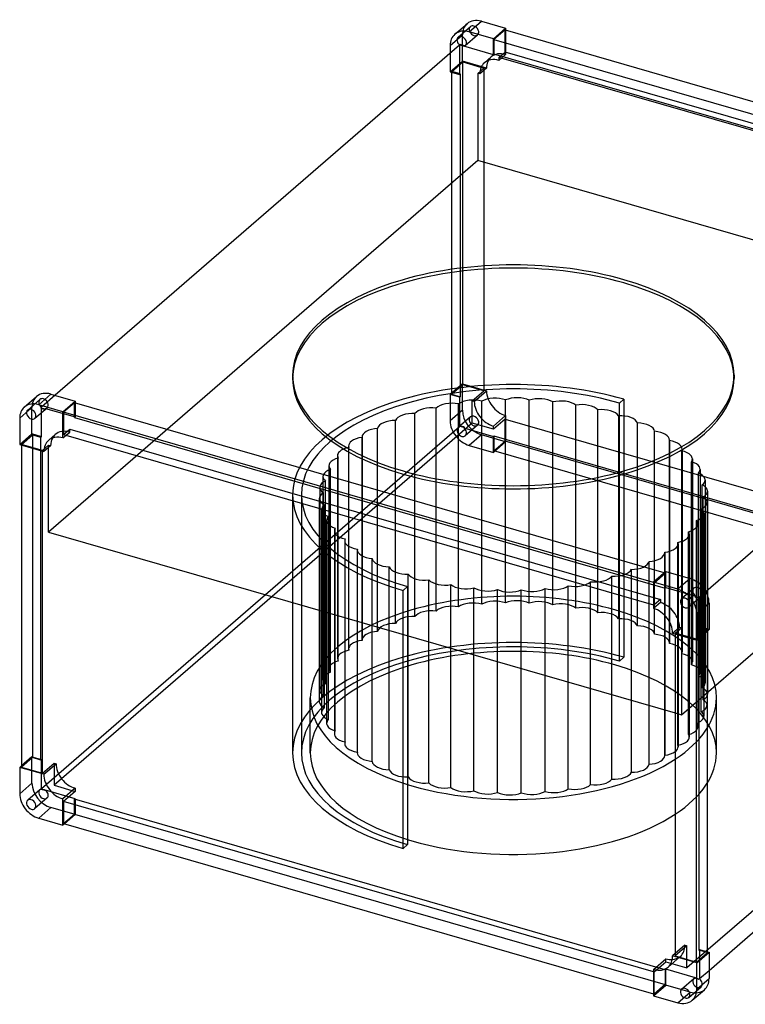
# Model space of a CAD drawing. Header units: millimetres. Extents: x -278 to 641, y -247 to 561.
# Tile 1 of 2: x -278 to 317, y -247 to 561. Entities that reach past the tile are written whole.
import ezdxf

# ---------------------------------------------------------------- set-up
doc = ezdxf.new("R2010")
doc.units = ezdxf.units.MM
doc.layers.add('HIDDEN', color=7, linetype='Continuous')
doc.layers.add('THICK', color=7, linetype='Continuous')

msp = doc.modelspace()

# ---------------------------------------------------------------- linework, layer by layer
at = {"layer": 'HIDDEN'}
for p, q in [((81.52, 546.77), (91.59, 555.48)), ((120.01, 534.62), (120.01, 552.81)), ((120.51, 552.66), (120.51, 532.54)), ((74.94, 540.06), (85.01, 548.77)), ((85.01, 527.12), (85.01, 548.77)), ((87.42, 539.97), (97.48, 548.68)), ((74.94, 533.62), (74.94, 518.4)), ((82.74, 540.37), (82.74, 516.15)), ((114.95, 530.24), (120.01, 534.62)), ((604.99, 394.62), (120.01, 534.62)), ((74.94, 518.4), (85.01, 527.12)), ((76.31, 518.59), (85.37, 526.44)), ((104.84, 521.39), (85.01, 527.12)), ((85.37, 526.44), (102.69, 521.44)), ((85.37, 261.43), (85.37, 526.44)), ((103.08, 525.77), (108.64, 530.59)), ((114.95, 527.73), (120.51, 532.54)), ((114.95, 530.24), (114.95, 527.73)), ((599.92, 390.24), (114.95, 530.24)), ((74.94, 518.4), (82.74, 516.15)), ((83.24, 516.59), (76.31, 518.59)), ((76.31, 253.58), (76.31, 518.59)), ((102.69, 521.44), (97.63, 517.05)), ((104.84, 521.39), (99.28, 516.58)), ((102.69, 521.44), (102.69, 256.43)), ((82.74, 516.15), (83.24, 516.59)), ((83.24, 516.59), (83.24, 251.58)), ((97.63, 517.05), (97.63, 445.69)), ((99.28, 516.58), (97.63, 517.05)), ((97.63, 445.69), (-254.75, 140.53)), ((617.25, 295.69), (97.63, 445.69)), ((264.87, -9.47), (617.25, 295.69)), ((85.01, 262.12), (74.94, 253.4)), ((85.37, 261.43), (76.31, 253.58)), ((85.01, 240.46), (85.01, 262.12)), ((85.01, 262.12), (104.84, 256.39)), ((102.69, 256.43), (85.37, 261.43)), ((-249.36, 252.77), (-260.64, 243)), ((82.74, 251.15), (74.94, 253.4)), ((74.94, 253.4), (74.94, 231.75)), ((76.31, 253.58), (83.24, 251.58)), ((83.24, 251.58), (82.74, 251.15)), ((82.74, 251.15), (82.74, 226.94)), ((93.13, 248.15), (102.69, 256.43)), ((94.78, 247.68), (104.84, 256.39)), ((-278.49, 233.97), (-268.43, 242.68)), ((-271.91, 240.68), (-261.85, 249.4)), ((-268.43, 221.03), (-268.43, 242.68)), ((-266.02, 233.88), (-255.96, 242.59)), ((-260.62, 242.99), (-261.07, 242.6)), ((-261.07, 242.6), (-257.64, 241.61)), ((-260.64, 218.78), (-260.64, 243)), ((-260.64, 243), (-260.62, 242.99)), ((-233.42, 234.56), (-233.42, 246.72)), ((-232.92, 246.58), (-232.92, 235)), ((81.79, 79.07), (81.79, 245.69)), ((93.13, 229.96), (93.13, 248.15)), ((94.78, 247.68), (93.13, 248.15)), ((100.86, 81.3), (100.86, 247.93)), ((120.34, 82.33), (120.34, 248.95)), ((139.93, 82.12), (139.93, 248.74)), ((159.31, 80.69), (159.31, 247.31)), ((178.18, 78.06), (178.18, 244.68)), ((213.88, 246.36), (217.5, 249.5)), ((213.88, 34.53), (213.88, 246.36)), ((217.5, 249.5), (217.5, 37.67)), ((-257.64, 241.61), (-257.19, 242)), ((-257.19, 242), (-232.92, 235)), ((-232.92, 235), (-233.42, 234.56)), ((-233.42, 234.56), (251.55, 94.56)), ((46.06, 71.11), (46.06, 237.74)), ((63.42, 75.65), (63.42, 242.27)), ((85.01, 240.46), (74.94, 231.75)), ((91.59, 235.05), (81.52, 226.34)), ((120.51, 236.19), (110.45, 227.48)), ((120.51, 236.19), (120.51, 214.63)), ((196.24, 74.26), (196.24, 240.88)), ((213.2, 235.99), (213.2, 69.36)), ((82.74, 226.94), (-260.64, -70.43)), ((93.13, 229.96), (-71.3, 87.57)), ((29.98, 65.52), (29.98, 232.15)), ((82.74, 226.94), (82.75, 226.93)), ((82.75, 226.93), (83.2, 227.32)), ((83.2, 227.32), (86.64, 226.33)), ((97.48, 228.25), (87.42, 219.54)), ((110.45, 224.96), (93.13, 229.96)), ((120.01, 233.25), (110.45, 224.96)), ((110.45, 224.96), (110.45, 227.48)), ((120.01, 233.25), (604.99, 93.25)), ((120.01, 215.06), (120.01, 233.25)), ((228.81, 63.44), (228.81, 230.06)), ((-278.49, 212.32), (-268.43, 221.03)), ((-277.13, 212.5), (-268.07, 220.35)), ((-260.64, 218.78), (-268.43, 221.03)), ((-268.07, 220.35), (-261.14, 218.35)), ((-268.07, 220.35), (-268.07, -44.65)), ((-261.14, 218.35), (-260.64, 218.78)), ((-261.14, -46.65), (-261.14, 218.35)), ((-254.86, 215.79), (-249.3, 220.6)), ((-242.49, 220.69), (-237.42, 225.07)), ((-240.31, 220.06), (-237.42, 222.56)), ((-237.42, 225.07), (247.55, 85.07)), ((-237.42, 222.56), (-237.42, 225.07)), ((2.61, 218.39), (2.61, 51.77)), ((15.42, 58.97), (15.42, 225.59)), ((86.64, 226.33), (86.19, 225.94)), ((86.19, 225.94), (110.45, 218.94)), ((100.59, 220.38), (90.53, 211.66)), ((120.51, 214.63), (100.59, 220.38)), ((110.45, 218.94), (110.95, 219.37)), ((110.45, 205.91), (110.45, 218.94)), ((110.95, 219.37), (110.95, 207.21)), ((110.95, 219.37), (595.92, 79.37)), ((242.8, 56.59), (242.8, 223.21)), ((-259.81, 207.5), (-277.13, 212.5)), ((-277.13, 212.5), (-277.13, 211.92)), ((-254.75, 211.89), (-259.81, 207.5)), ((-254.75, 211.89), (-253.1, 211.41)), ((-254.75, 209.99), (-254.75, 211.89)), ((-8.4, 211.14), (-8.4, 44.52)), ((2.62, 51.55), (2.62, 218.18)), ((90.53, 211.66), (110.45, 205.91)), ((120.51, 214.63), (110.45, 205.91)), ((110.95, 207.21), (120.01, 215.06)), ((604.99, 75.06), (120.01, 215.06)), ((254.97, 48.91), (254.97, 215.53)), ((255.01, 216.05), (255.01, 49.43)), ((-259.81, 206.92), (-259.81, 207.5)), ((-17.5, 203.25), (-17.5, 36.63)), ((-8.22, 43.39), (-8.22, 210.02)), ((595.92, 67.21), (110.95, 207.21)), ((265.12, 40.53), (265.12, 207.16)), ((265.4, 208.58), (265.4, 41.95)), ((-24.56, 194.86), (-24.56, 28.24)), ((-16.93, 34.62), (-16.93, 201.24)), ((273.09, 31.58), (273.09, 198.21)), ((273.84, 200.51), (273.84, 33.88)), ((-29.46, 186.09), (-29.46, 19.47)), ((-23.38, 25.37), (-23.38, 191.99)), ((278.75, 22.21), (278.75, 188.83)), ((280.19, 191.97), (280.19, 25.35)), ((-27.45, 15.79), (-27.45, 182.41)), ((282.02, 12.55), (282.02, 179.17)), ((284.34, 183.11), (284.34, 16.49)), ((-54.37, 171.02), (-54.37, 82.68)), ((-47.12, 171.02), (-47.12, -40.81)), ((-32.12, 177.09), (-32.12, 10.46)), ((-29.09, 6.03), (-29.09, 172.65)), ((286.25, 174.05), (286.25, 7.43)), ((-32.5, 167.98), (-32.5, 1.36)), ((-28.27, -3.76), (-28.27, 162.87)), ((282.84, 2.76), (282.84, 169.38)), ((285.87, 164.95), (285.87, -1.67)), ((-30.59, 158.93), (-30.59, -7.7)), ((281.2, -7), (281.2, 159.62)), ((283.21, 155.95), (283.21, -10.68)), ((-26.44, 150.06), (-26.44, -16.56)), ((-25, -13.42), (-25, 153.21)), ((277.13, -16.58), (277.13, 150.04)), ((278.31, 147.18), (278.31, -19.45)), ((-20.09, 141.53), (-20.09, -25.09)), ((-19.34, -22.79), (-19.34, 143.83)), ((270.68, -25.83), (270.68, 140.79)), ((271.25, 138.78), (271.25, -27.84)), ((-11.65, 133.46), (-11.65, -33.16)), ((-11.37, -31.74), (-11.37, 134.88)), ((261.97, -34.6), (261.97, 132.02)), ((262.15, 130.9), (262.15, -35.73)), ((-1.26, 125.99), (-1.26, -40.64)), ((-1.22, -40.12), (-1.22, 126.5)), ((251.13, -42.76), (251.13, 123.86)), ((251.14, 123.64), (251.14, -5.51)), ((10.95, -47.8), (10.95, 118.83)), ((238.33, -1.81), (238.33, 116.44)), ((24.94, -54.65), (24.94, 111.97)), ((40.55, 55.28), (40.55, 106.05)), ((223.77, 2.39), (223.77, 109.89)), ((242.49, 98.87), (251.55, 106.72)), ((251.55, 106.72), (250.8, 106.94)), ((251.55, 106.72), (251.55, 94.56)), ((252.05, 95), (252.05, 108.02)), ((57.51, 50.38), (57.51, 101.15)), ((75.57, 45.17), (75.57, 97.36)), ((190.33, 12.04), (190.33, 99.76)), ((207.69, 7.03), (207.69, 104.3)), ((242.49, 98.87), (241.99, 99.02)), ((242.49, 80.69), (242.49, 98.87)), ((36.25, 92.53), (39.87, 95.67)), ((36.25, 56.52), (36.25, 92.53)), ((39.87, 95.67), (39.87, 55.48)), ((94.44, 39.72), (94.44, 94.72)), ((113.82, 34.13), (113.82, 93.29)), ((133.41, 28.48), (133.41, 93.09)), ((152.89, 22.85), (152.89, 94.11)), ((171.96, 17.35), (171.96, 96.35)), ((251.55, 94.56), (252.05, 95)), ((252.05, 95), (276.31, 87.99)), ((275.08, 94.4), (265.02, 85.68)), ((284.98, 91.51), (279.76, 87)), ((247.55, 82.56), (241.99, 77.74)), ((247.55, 85.07), (242.49, 80.69)), ((247.55, 85.07), (247.55, 82.56)), ((280.98, 87.59), (270.91, 78.88)), ((276.31, 87.99), (275.86, 87.6)), ((275.86, 87.6), (279.3, 86.61)), ((279.3, 86.61), (279.75, 87)), ((279.75, 87), (279.76, 87)), ((279.76, 87), (279.76, 62.78)), ((241.99, 80.83), (242.49, 80.69)), ((612.75, 79.96), (269.37, -217.41)), ((257.66, 57.54), (263.22, 62.36)), ((259.81, 57.5), (264.87, 61.89)), ((259.81, 57.5), (259.81, 56.92)), ((277.13, 52.5), (259.81, 57.5)), ((263.22, 62.36), (264.87, 61.89)), ((264.87, 61.89), (264.87, -9.47)), ((286.19, 60.35), (277.13, 52.5)), ((279.76, 62.78), (279.26, 62.35)), ((279.26, 62.35), (279.26, -202.65)), ((279.26, 62.35), (286.19, 60.35)), ((287.56, 60.53), (279.76, 62.78)), ((286.19, 59.35), (286.19, 60.35)), ((277.13, 51.92), (277.13, 52.5)), ((217.5, 37.67), (213.88, 34.53)), ((-39.87, -40.81), (-39.87, 4.4)), ((293.62, -40.81), (293.62, 4.4)), ((259.81, -8.01), (264.87, -9.47)), ((-268.43, -43.97), (-277.13, -51.5)), ((-268.07, -44.65), (-277.13, -52.5)), ((-268.43, -43.97), (-260.64, -46.22)), ((-268.43, -65.62), (-268.43, -43.97)), ((-261.14, -46.65), (-268.07, -44.65)), ((-260.64, -46.22), (-261.14, -46.65)), ((-260.64, -70.43), (-260.64, -46.22)), ((-250.25, -49.22), (-250.25, -67.41)), ((-244.08, -62.07), (-250.25, -67.41)), ((-268.43, -65.62), (-278.49, -74.34)), ((-261.85, -71.03), (-271.91, -79.75)), ((-261.07, -70.83), (-260.62, -70.44)), ((-257.64, -71.82), (-261.07, -70.83)), ((-260.62, -70.44), (-260.64, -70.43)), ((-257.19, -71.43), (-257.64, -71.82)), ((-232.92, -78.43), (-257.19, -71.43)), ((-250.25, -67.41), (-232.92, -72.41)), ((-255.96, -77.84), (-266.02, -86.55)), ((-233.42, -78.87), (-232.92, -78.43)), ((251.55, -218.87), (-233.42, -78.87)), ((-233.42, -91.03), (-233.42, -78.87)), ((-232.92, -78.43), (-232.92, -91.46)), ((-252.84, -85.71), (-262.91, -94.42)), ((-232.92, -91.46), (-252.84, -85.71)), ((-242.49, -98.87), (-233.42, -91.03)), ((-232.92, -91.46), (-241.74, -99.09)), ((-233.42, -91.03), (251.55, -231.03)), ((267.72, -198.75), (259.81, -205.6)), ((269.37, -199.22), (259.81, -207.5)), ((267.72, -198.75), (269.37, -199.22)), ((269.37, -217.41), (269.37, -199.22)), ((252.05, -212.41), (252.05, -209.9)), ((253.86, -216.65), (263.92, -207.94)), ((279.26, -202.65), (279.76, -202.22)), ((286.19, -204.65), (279.26, -202.65)), ((279.76, -202.22), (279.76, -226.43)), ((279.76, -202.22), (286.19, -204.08)), ((242.49, -220.69), (252.05, -212.41)), ((252.05, -212.41), (269.37, -217.41)), ((242.49, -220.69), (241.99, -220.54)), ((242.49, -238.87), (242.49, -220.69)), ((252.05, -218.43), (251.55, -218.87)), ((251.55, -218.87), (251.55, -231.03)), ((252.05, -231.46), (252.05, -218.43)), ((276.31, -225.44), (252.05, -218.43)), ((265.02, -234.75), (275.08, -226.03)), ((275.86, -225.83), (276.31, -225.44)), ((279.3, -226.82), (275.86, -225.83)), ((287.56, -219.68), (279.76, -226.43)), ((241.99, -240.17), (252.05, -231.46)), ((251.55, -231.03), (242.49, -238.87)), ((271.97, -237.21), (252.05, -231.46)), ((270.91, -241.55), (280.98, -232.84)), ((279.75, -226.43), (279.3, -226.82)), ((279.76, -226.43), (279.75, -226.43)), ((241.99, -238.73), (242.49, -238.87)), ((261.91, -245.92), (271.97, -237.21))]:
    msp.add_line(p, q, dxfattribs=at)
for centre, major_axis, ratio, start_param, end_param in [((100.59, 544.27), (11.78, -13.61), 0.75, -3.141514, -2.427868), ((94.53, 552.08), (-2.95, 3.4), 0.75, 0.000079, 2.284521), ((94.53, 552.08), (-2.95, 3.4), 0.75, -0.857072, 0.000079), ((94.53, 552.08), (-2.95, 3.4), 0.75, -3.141514, -0.857072), ((94.53, 552.08), (-2.95, 3.4), 0.75, 2.284521, 3.141672), ((84.92, 543.76), (2.95, -3.4), 0.75, -1.31317, -0.857072), ((84.92, 543.76), (2.95, -3.4), 0.75, -0.857072, -0.400974), ((120.43, 516.98), (-11.78, 13.61), 0.75, -0.857072, 0.000087), ((114.86, 512.16), (-11.78, 13.61), 0.75, 0.000087, 0.71928), ((114.86, 512.16), (-11.78, 13.61), 0.75, -0.857072, 0.000087), ((120.43, 516.98), (-11.78, 13.61), 0.75, 0.000087, 0.71928), ((114.86, 512.16), (-11.78, 13.61), 0.75, -0.862628, -0.857072), ((120.43, 516.98), (-11.78, 13.61), 0.75, -0.862628, -0.857072), ((126.88, 266.59), (-181.25, 0), 0.5, -2.094395, -0.000001), ((126.88, 266.59), (-181.25, 0), 0.5, 3.141591, 4.18879), ((126.88, 171.02), (181.25, 0), 0.5, 1.047198, 3.141591), ((126.88, 171.02), (-174, 0), 0.5, -2.094395, -0.000001), ((-252.84, 238.18), (11.78, -13.61), 0.75, -3.141514, -2.427868), ((120.43, 251.8), (-11.78, 13.61), 0.75, 0.708169, 2.284521), ((129.91, 243.5), (-14.5, 0), 0.5, -1.59174, -0.85005), ((129.91, 243.5), (-14.5, 0), 0.5, -2.333431, -1.59174), ((-258.91, 246), (-2.95, 3.4), 0.75, 0.000001, 1.828422), ((-258.91, 246), (-2.95, 3.4), 0.75, -0.857072, 0.000001), ((-259.36, 245.61), (-2.95, 3.4), 0.75, 1.828422, 2.284521), ((-258.91, 246), (-2.95, 3.4), 0.75, 3.141592, 5.426113), ((-258.91, 246), (-2.95, 3.4), 0.75, 2.740619, 3.141592), ((59.7, 235.27), (-14.5, 0), 0.5, -1.830776, -1.089085), ((76.33, 238.97), (-14.5, 0), 0.5, -1.214749, -0.473059), ((76.33, 238.97), (-14.5, 0), 0.5, -1.95644, -1.214749), ((93.76, 241.6), (-14.5, 0), 0.5, -1.340413, -0.598722), ((93.76, 241.6), (-14.5, 0), 0.5, -2.082103, -1.340413), ((110.36, 243.09), (11.78, -13.61), 0.75, -2.433424, -0.857072), ((111.72, 243.12), (-14.5, 0), 0.5, -1.466077, -0.724386), ((111.72, 243.12), (-14.5, 0), 0.5, -2.207767, -1.466077), ((148.06, 242.74), (-14.5, 0), 0.5, -1.717404, -0.975713), ((148.06, 242.74), (-14.5, 0), 0.5, -2.459095, -1.717404), ((165.87, 240.85), (-14.5, 0), 0.5, -1.843068, -1.101377), ((165.87, 240.85), (-14.5, 0), 0.5, -2.584758, -1.843068), ((183.06, 237.85), (-14.5, 0), 0.5, -1.968731, -1.227041), ((183.06, 237.85), (-14.5, 0), 0.5, -2.710422, -1.968731), ((-259.36, 245.61), (-2.95, 3.4), 0.75, 2.284521, 2.740619), ((44.12, 230.55), (-14.5, 0), 0.5, -0.963422, -0.221731), ((44.12, 230.55), (-14.5, 0), 0.5, -1.705112, -0.963422), ((59.7, 235.27), (-14.5, 0), 0.5, -1.089085, -0.347395), ((100.59, 235.96), (11.78, -13.61), 0.75, -2.427868, -0.857072), ((94.53, 231.65), (-2.95, 3.4), 0.75, 0.000079, 2.284521), ((94.53, 231.65), (-2.95, 3.4), 0.75, -0.857072, 0.000079), ((94.53, 231.65), (-2.95, 3.4), 0.75, -3.141514, -0.857072), ((120.43, 251.8), (-11.78, 13.61), 0.75, 2.284521, 2.290076), ((199.38, 233.81), (-14.5, 0), 0.5, -2.094395, -1.352705), ((199.38, 233.81), (-14.5, 0), 0.5, -2.836086, -2.094395), ((214.54, 228.77), (-14.5, 0), 0.5, -2.220059, -1.478368), ((214.54, 228.77), (-14.5, 0), 0.5, -2.961749, -2.220059), ((29.85, 224.9), (-14.5, 0), 0.5, -0.837758, -0.096067), ((29.85, 224.9), (-14.5, 0), 0.5, -1.579449, -0.837758), ((90.53, 227.25), (-11.78, 13.61), 0.75, 0.713724, 2.284521), ((84.47, 222.94), (2.95, -3.4), 0.75, 2.740619, 3.141592), ((84.92, 223.33), (2.95, -3.4), 0.75, 2.284521, 2.740619), ((84.92, 223.33), (2.95, -3.4), 0.75, 1.828422, 2.284521), ((94.53, 231.65), (-2.95, 3.4), 0.75, 2.284521, 3.141672), ((110.36, 243.09), (11.78, -13.61), 0.75, -0.857072, -0.851516), ((228.33, 222.82), (-14.5, 0), 0.5, -2.345723, -1.604032), ((228.33, 222.82), (-14.5, 0), 0.5, -3.087413, -2.345723), ((-237.51, 207), (11.78, -13.61), 0.75, -3.141505, -2.865564), ((-237.51, 207), (11.78, -13.61), 0.75, 2.284521, 3.14168), ((-237.51, 207), (11.78, -13.61), 0.75, 2.278965, 2.284521), ((17.11, 218.39), (-14.5, 0), 0.5, -0.712094, -0.000097), ((17.11, 218.39), (-14.5, 0), 0.5, -0.000097, 0.029596), ((17.11, 218.39), (-14.5, 0), 0.5, -1.453785, -0.712094), ((84.47, 222.94), (2.95, -3.4), 0.75, 3.141592, 5.426113), ((84.47, 222.94), (2.95, -3.4), 0.75, -0.857072, 0.000001), ((84.47, 222.94), (2.95, -3.4), 0.75, 0.000001, 1.828422), ((240.51, 216.05), (-14.5, 0), 0.5, -2.471386, -1.729696), ((240.51, 216.05), (-14.5, 0), 0.5, -3.141535, -2.471386), ((6.1, 211.14), (-14.5, 0), 0.5, -0.586431, -0.000022), ((6.1, 211.14), (-14.5, 0), 0.5, -0.000022, 0.15526), ((6.1, 211.14), (-14.5, 0), 0.5, -1.328121, -0.586431), ((240.51, 216.05), (-14.5, 0), 0.5, 3.070109, 3.14165), ((250.9, 208.58), (-14.5, 0), 0.5, -2.59705, -1.855359), ((250.9, 208.58), (-14.5, 0), 0.5, -3.141537, -2.59705), ((-3, 203.25), (-14.5, 0), 0.5, -0.460767, 0.000008), ((-3, 203.25), (-14.5, 0), 0.5, 0.000008, 0.280924), ((-3, 203.25), (-14.5, 0), 0.5, -1.202458, -0.460767), ((250.9, 208.58), (-14.5, 0), 0.5, 2.944445, 3.141648), ((259.34, 200.51), (-14.5, 0), 0.5, -2.722714, -1.981023), ((259.34, 200.51), (-14.5, 0), 0.5, -3.141541, -2.722714), ((-10.06, 194.86), (-14.5, 0), 0.5, -0.335103, 0.00005), ((-10.06, 194.86), (-14.5, 0), 0.5, 0.00005, 0.406587), ((-10.06, 194.86), (-14.5, 0), 0.5, -1.076794, -0.335103), ((259.34, 200.51), (-14.5, 0), 0.5, 2.818781, 3.141644), ((265.69, 191.97), (-14.5, 0), 0.5, -2.848377, -2.106687), ((265.69, 191.97), (-14.5, 0), 0.5, -3.141551, -2.848377), ((-14.96, 186.09), (-14.5, 0), 0.5, -0.20944, 0.000089), ((-14.96, 186.09), (-14.5, 0), 0.5, 0.000089, 0.532251), ((-14.96, 186.09), (-14.5, 0), 0.5, -0.95113, -0.20944), ((265.69, 191.97), (-14.5, 0), 0.5, 2.693117, 3.141635), ((269.84, 183.11), (-14.5, 0), 0.5, -2.974041, -2.23235), ((-17.62, 177.09), (-14.5, 0), 0.5, -0.825466, -0.083776), ((269.84, 183.11), (-14.5, 0), 0.5, 2.567454, 3.141547), ((271.75, 174.05), (-14.5, 0), 0.5, -3.099705, -2.358014), ((269.84, 183.11), (-14.5, 0), 0.5, 3.141547, 3.309144), ((126.88, 171.02), (181.25, 0), 0.5, 3.141591, 4.18879), ((126.88, 171.02), (-174, 0), 0.5, -0.000001, 1.047198), ((-18, 167.98), (-14.5, 0), 0.5, -0.699803, -0.000102), ((-17.62, 177.09), (-14.5, 0), 0.5, -0.083776, 0.000025), ((-17.62, 177.09), (-14.5, 0), 0.5, 0.000025, 0.657915), ((271.75, 174.05), (-14.5, 0), 0.5, 2.44179, 3.141491), ((271.75, 174.05), (-14.5, 0), 0.5, 3.141491, 3.183481), ((-18, 167.98), (-14.5, 0), 0.5, -0.000102, 0.041888), ((-18, 167.98), (-14.5, 0), 0.5, 0.041888, 0.783578), ((-16.09, 158.93), (-14.5, 0), 0.5, -0.574139, -0.000046), ((271.37, 164.95), (-14.5, 0), 0.5, 2.316126, 3.057817), ((271.37, 164.95), (-14.5, 0), 0.5, -3.141567, -2.483678), ((271.37, 164.95), (-14.5, 0), 0.5, 3.057817, 3.141618), ((-16.09, 158.93), (-14.5, 0), 0.5, -0.000046, 0.167552), ((-16.09, 158.93), (-14.5, 0), 0.5, 0.167552, 0.909242), ((268.71, 155.94), (-14.5, 0), 0.5, 2.190463, 2.932153), ((268.71, 155.94), (-14.5, 0), 0.5, -3.141504, -2.609342), ((268.71, 155.94), (-14.5, 0), 0.5, 2.932153, 3.141682), ((-11.94, 150.06), (-14.5, 0), 0.5, -0.448475, 0.000042), ((-11.94, 150.06), (-14.5, 0), 0.5, 0.000042, 0.293215), ((-11.94, 150.06), (-14.5, 0), 0.5, 0.293215, 1.034906), ((263.81, 147.18), (-14.5, 0), 0.5, -3.141542, -2.735005), ((263.81, 147.18), (-14.5, 0), 0.5, 2.806489, 3.141643), ((-5.59, 141.53), (-14.5, 0), 0.5, -0.322812, 0.000051), ((-5.59, 141.53), (-14.5, 0), 0.5, 0.000051, 0.418879), ((-5.59, 141.53), (-14.5, 0), 0.5, 0.418879, 1.16057), ((256.75, 138.78), (-14.5, 0), 0.5, 2.680826, 3.141601), ((263.81, 147.18), (-14.5, 0), 0.5, 2.064799, 2.806489), ((256.75, 138.78), (-14.5, 0), 0.5, -3.141585, -2.860669), ((2.85, 133.46), (-14.5, 0), 0.5, -0.197148, 0.000055), ((2.85, 133.46), (-14.5, 0), 0.5, 0.000055, 0.544543), ((2.85, 133.46), (-14.5, 0), 0.5, 0.544543, 1.286233), ((247.65, 130.9), (-14.5, 0), 0.5, 2.555162, 3.141571), ((256.75, 138.78), (-14.5, 0), 0.5, 1.939135, 2.680826), ((247.65, 130.9), (-14.5, 0), 0.5, 3.141571, 3.296853), ((13.24, 125.99), (-14.5, 0), 0.5, -0.071484, 0.000058), ((13.24, 125.99), (-14.5, 0), 0.5, 0.000058, 0.670206), ((13.24, 125.99), (-14.5, 0), 0.5, 0.670206, 1.411897), ((236.64, 123.65), (-14.5, 0), 0.5, 2.429498, 3.141495), ((247.65, 130.9), (-14.5, 0), 0.5, 1.813471, 2.555162), ((236.64, 123.65), (-14.5, 0), 0.5, 3.141495, 3.171189), ((25.42, 119.22), (-14.5, 0), 0.5, 0.05418, 0.79587), ((25.42, 119.22), (-14.5, 0), 0.5, 0.79587, 1.537561), ((223.9, 117.14), (-14.5, 0), 0.5, 2.303835, 3.045525), ((236.64, 123.65), (-14.5, 0), 0.5, 1.687808, 2.429498), ((39.21, 113.27), (-14.5, 0), 0.5, 0.179843, 0.921534), ((39.21, 113.27), (-14.5, 0), 0.5, 0.921534, 1.663224), ((54.37, 108.23), (-14.5, 0), 0.5, 0.305507, 1.047198), ((209.63, 111.49), (-14.5, 0), 0.5, 1.43648, 2.178171), ((209.63, 111.49), (-14.5, 0), 0.5, 2.178171, 2.919861), ((223.9, 117.14), (-14.5, 0), 0.5, 1.562144, 2.303835), ((54.37, 108.23), (-14.5, 0), 0.5, 1.047198, 1.788888), ((70.69, 104.18), (-14.5, 0), 0.5, 0.431171, 1.172861), ((70.69, 104.18), (-14.5, 0), 0.5, 1.172861, 1.914552), ((87.88, 101.19), (-14.5, 0), 0.5, 0.556834, 1.298525), ((177.42, 103.07), (-14.5, 0), 0.5, 1.926843, 2.668534), ((194.05, 106.77), (-14.5, 0), 0.5, 1.310817, 2.052507), ((194.05, 106.77), (-14.5, 0), 0.5, 2.052507, 2.794198), ((126.88, 4.4), (166.75, 0), 0.5, 1.047198, 3.141591), ((87.88, 101.19), (-14.5, 0), 0.5, 1.298525, 2.040216), ((105.69, 99.3), (-14.5, 0), 0.5, 0.682498, 1.424189), ((105.69, 99.3), (-14.5, 0), 0.5, 1.424189, 2.165879), ((123.84, 98.53), (-14.5, 0), 0.5, 0.808162, 1.549852), ((123.84, 98.53), (-14.5, 0), 0.5, 1.549852, 2.291543), ((142.03, 98.92), (-14.5, 0), 0.5, 0.933825, 1.675516), ((142.03, 98.92), (-14.5, 0), 0.5, 1.675516, 2.417207), ((159.99, 100.43), (-14.5, 0), 0.5, 1.059489, 1.80118), ((159.99, 100.43), (-14.5, 0), 0.5, 1.80118, 2.54287), ((177.42, 103.07), (-14.5, 0), 0.5, 1.185153, 1.926843), ((278.03, 91), (-2.95, 3.4), 0.75, 0.000001, 1.828422), ((278.03, 91), (-2.95, 3.4), 0.75, -0.857072, 0.000001), ((278.03, 91), (-2.95, 3.4), 0.75, 3.141592, 5.426113), ((93.76, 74.98), (14.5, 0), 0.5, 1.80118, 2.54287), ((93.76, 74.98), (14.5, 0), 0.5, 1.059489, 1.80118), ((111.72, 76.5), (14.5, 0), 0.5, 1.675516, 2.417207), ((111.72, 76.5), (14.5, 0), 0.5, 0.933825, 1.675516), ((129.91, 76.88), (14.5, 0), 0.5, 1.549852, 2.291543), ((129.91, 76.88), (14.5, 0), 0.5, 0.808162, 1.549852), ((148.06, 76.12), (14.5, 0), 0.5, 1.424189, 2.165879), ((148.06, 76.12), (14.5, 0), 0.5, 0.682498, 1.424189), ((165.87, 74.22), (14.5, 0), 0.5, 1.298525, 2.040216), ((165.87, 74.22), (14.5, 0), 0.5, 0.556834, 1.298525), ((247.64, 66.95), (11.78, -13.61), 0.75, 2.284521, 2.290076), ((247.64, 66.95), (11.78, -13.61), 0.75, 0.708169, 2.284521), ((277.58, 90.61), (-2.95, 3.4), 0.75, 1.828422, 2.284521), ((277.58, 90.61), (-2.95, 3.4), 0.75, 2.284521, 2.740619), ((278.03, 91), (-2.95, 3.4), 0.75, 2.740619, 3.141592), ((59.7, 68.64), (14.5, 0), 0.5, 2.052507, 2.794198), ((59.7, 68.64), (14.5, 0), 0.5, 1.310817, 2.052507), ((76.33, 72.35), (14.5, 0), 0.5, 1.926843, 2.668534), ((76.33, 72.35), (14.5, 0), 0.5, 1.185153, 1.926843), ((183.06, 71.23), (14.5, 0), 0.5, 1.172861, 1.914552), ((183.06, 71.23), (14.5, 0), 0.5, 0.431171, 1.172861), ((199.38, 67.18), (14.5, 0), 0.5, 1.047198, 1.788888), ((199.38, 67.18), (14.5, 0), 0.5, 0.305507, 1.047198), ((126.88, 4.4), (166.75, 0), 0.5, -0.000001, 1.047198), ((29.85, 58.27), (14.5, 0), 0.5, 1.562144, 2.303835), ((44.12, 63.93), (14.5, 0), 0.5, 2.178171, 2.919861), ((44.12, 63.93), (14.5, 0), 0.5, 1.43648, 2.178171), ((214.54, 62.14), (14.5, 0), 0.5, 0.921534, 1.663224), ((214.54, 62.14), (14.5, 0), 0.5, 0.179843, 0.921534), ((17.11, 51.77), (14.5, 0), 0.5, 1.687808, 2.429498), ((29.85, 58.27), (14.5, 0), 0.5, 2.303835, 3.045525), ((228.33, 56.19), (14.5, 0), 0.5, 0.79587, 1.537561), ((228.33, 56.19), (14.5, 0), 0.5, 0.05418, 0.79587), ((126.88, -40.81), (-181.25, 0), 0.5, -2.094395, -0.000001), ((126.88, -40.81), (174, 0), 0.5, 1.047198, 3.141591), ((6.1, 44.52), (14.5, 0), 0.5, 2.555162, 3.141571), ((6.1, 44.52), (14.5, 0), 0.5, 1.813471, 2.555162), ((17.11, 51.77), (14.5, 0), 0.5, 2.429498, 3.141495), ((17.11, 51.77), (14.5, 0), 0.5, 3.141495, 3.171189), ((240.51, 49.43), (14.5, 0), 0.5, 0.670206, 1.411897), ((240.51, 49.43), (14.5, 0), 0.5, 0.000058, 0.670206), ((240.51, 49.43), (14.5, 0), 0.5, -0.071484, 0.000058), ((250.9, 41.95), (14.5, 0), 0.5, 0.544543, 1.286233), ((126.88, -40.81), (-166.75, 0), 0.5, -2.094395, -0.000001), ((-3, 36.63), (14.5, 0), 0.5, 1.939135, 2.680826), ((6.1, 44.52), (14.5, 0), 0.5, 3.141571, 3.296853), ((250.9, 41.95), (14.5, 0), 0.5, 0.000055, 0.544543), ((250.9, 41.95), (14.5, 0), 0.5, -0.197148, 0.000055), ((259.34, 33.88), (14.5, 0), 0.5, 0.418879, 1.16057), ((-10.06, 28.24), (14.5, 0), 0.5, 2.064799, 2.806489), ((-3, 36.63), (14.5, 0), 0.5, 2.680826, 3.141601), ((-3, 36.63), (14.5, 0), 0.5, -3.141585, -2.860669), ((259.34, 33.88), (14.5, 0), 0.5, 0.000051, 0.418879), ((259.34, 33.88), (14.5, 0), 0.5, -0.322812, 0.000051), ((-14.96, 19.47), (14.5, 0), 0.5, 2.190463, 2.932153), ((-10.06, 28.24), (14.5, 0), 0.5, 2.806489, 3.141643), ((-10.06, 28.24), (14.5, 0), 0.5, -3.141542, -2.735005), ((126.88, -40.81), (-166.75, 0), 0.5, 3.141591, 4.18879), ((265.69, 25.35), (14.5, 0), 0.5, 0.293215, 1.034906), ((265.69, 25.35), (14.5, 0), 0.5, -0.448475, 0.000042), ((265.69, 25.35), (14.5, 0), 0.5, 0.000042, 0.293215), ((-14.96, 19.47), (14.5, 0), 0.5, 2.932153, 3.141682), ((-14.96, 19.47), (14.5, 0), 0.5, -3.141504, -2.609342), ((269.84, 16.49), (14.5, 0), 0.5, 0.167552, 0.909242), ((269.84, 16.49), (14.5, 0), 0.5, -0.574139, -0.000046), ((269.84, 16.49), (14.5, 0), 0.5, -0.000046, 0.167552), ((-17.62, 10.46), (14.5, 0), 0.5, 3.057817, 3.141618), ((-17.62, 10.46), (14.5, 0), 0.5, -3.141567, -2.483678), ((-17.62, 10.46), (14.5, 0), 0.5, 2.316126, 3.057817), ((271.75, 7.43), (14.5, 0), 0.5, 0.041888, 0.783578), ((126.88, 4.4), (166.75, 0), 0.5, 3.141591, 4.163501), ((-18, 1.36), (14.5, 0), 0.5, 2.44179, 3.141491), ((-18, 1.36), (14.5, 0), 0.5, 3.141491, 3.183481), ((-18, 1.36), (14.5, 0), 0.5, -3.099705, -2.358014), ((126.88, 4.4), (166.75, 0), 0.5, -0.648158, -0.000001), ((271.75, 7.43), (14.5, 0), 0.5, -0.699803, -0.000102), ((271.37, -1.67), (14.5, 0), 0.5, 0.000025, 0.657915), ((271.75, 7.43), (14.5, 0), 0.5, -0.000102, 0.041888), ((-16.09, -7.7), (14.5, 0), 0.5, 2.567454, 3.141547), ((-16.09, -7.7), (14.5, 0), 0.5, 3.141547, 3.309144), ((271.37, -1.67), (14.5, 0), 0.5, -0.825466, -0.083776), ((268.71, -10.68), (14.5, 0), 0.5, 0.000089, 0.532251), ((271.37, -1.67), (14.5, 0), 0.5, -0.083776, 0.000025), ((-16.09, -7.7), (14.5, 0), 0.5, -2.974041, -2.23235), ((-11.94, -16.56), (14.5, 0), 0.5, 2.693117, 3.141635), ((268.71, -10.68), (14.5, 0), 0.5, -0.95113, -0.20944), ((268.71, -10.68), (14.5, 0), 0.5, -0.20944, 0.000089), ((-11.94, -16.56), (14.5, 0), 0.5, -3.141551, -2.848377), ((-11.94, -16.56), (14.5, 0), 0.5, -2.848377, -2.106687), ((-5.59, -25.09), (14.5, 0), 0.5, 2.818781, 3.141644), ((263.81, -19.45), (14.5, 0), 0.5, -1.076794, -0.335103), ((263.81, -19.45), (14.5, 0), 0.5, 0.00005, 0.406587), ((263.81, -19.45), (14.5, 0), 0.5, -0.335103, 0.00005), ((-5.59, -25.09), (14.5, 0), 0.5, -3.141541, -2.722714), ((-5.59, -25.09), (14.5, 0), 0.5, -2.722714, -1.981023), ((2.85, -33.16), (14.5, 0), 0.5, 2.944445, 3.141648), ((256.75, -27.84), (14.5, 0), 0.5, -1.202458, -0.460767), ((256.75, -27.84), (14.5, 0), 0.5, -0.460767, 0.000008), ((256.75, -27.84), (14.5, 0), 0.5, 0.000008, 0.280924), ((2.85, -33.16), (14.5, 0), 0.5, -3.141537, -2.59705), ((2.85, -33.16), (14.5, 0), 0.5, -2.59705, -1.855359), ((13.24, -40.64), (14.5, 0), 0.5, 3.070109, 3.14165), ((247.65, -35.73), (14.5, 0), 0.5, -0.576172, -0.000022), ((247.65, -35.73), (14.5, 0), 0.5, -0.000022, 0.15526), ((126.88, -40.81), (174, 0), 0.5, 3.141591, 4.18879), ((126.88, -40.81), (-166.75, 0), 0.5, -0.000001, 1.021908), ((13.24, -40.64), (14.5, 0), 0.5, -3.141535, -2.471386), ((13.24, -40.64), (14.5, 0), 0.5, -2.471386, -1.729696), ((25.42, -47.4), (14.5, 0), 0.5, -3.087413, -2.345723), ((236.64, -42.98), (14.5, 0), 0.5, -0.000097, 0.029596), ((247.65, -35.73), (14.5, 0), 0.5, -1.328121, -1.32767), ((126.88, -40.81), (-166.75, 0), 0.5, 2.493435, 3.141591), ((25.42, -47.4), (14.5, 0), 0.5, -2.345723, -1.604032), ((39.21, -53.35), (14.5, 0), 0.5, -2.961749, -2.220059), ((39.21, -53.35), (14.5, 0), 0.5, -2.220059, -1.524789), ((-252.84, -70.12), (11.78, -13.61), 0.75, -2.427868, -0.857072), ((-258.91, -74.43), (-2.95, 3.4), 0.75, 0, 2.284521), ((-258.91, -74.43), (-2.95, 3.4), 0.75, -0.400974, 0), ((-259.36, -74.82), (-2.95, 3.4), 0.75, -0.857072, -0.400974), ((-259.36, -74.82), (-2.95, 3.4), 0.75, -1.31317, -0.857072), ((-258.91, -74.43), (-2.95, 3.4), 0.75, -3.141592, -1.31317), ((-258.91, -74.43), (-2.95, 3.4), 0.75, 2.284521, 3.141593), ((252.14, -194.33), (-11.78, 13.61), 0.75, -3.141505, -2.422313), ((252.14, -194.33), (-11.78, 13.61), 0.75, 2.626039, 3.14168), ((278.03, -229.43), (-2.95, 3.4), 0.75, 0, 2.284521), ((278.03, -229.43), (-2.95, 3.4), 0.75, -0.400974, 0), ((277.58, -229.82), (-2.95, 3.4), 0.75, -0.857072, -0.400974), ((277.58, -229.82), (-2.95, 3.4), 0.75, -1.31317, -0.857072), ((278.03, -229.43), (-2.95, 3.4), 0.75, 2.284521, 3.141593), ((278.03, -229.43), (-2.95, 3.4), 0.75, -3.141592, -1.31317), ((271.97, -221.62), (11.78, -13.61), 0.75, -0.857072, 0.000079)]:
    msp.add_ellipse(centre, major_axis=major_axis, ratio=ratio, start_param=start_param, end_param=end_param, dxfattribs=at)
at = {"layer": 'THICK'}
for p, q in [((78.75, 549.16), (88.81, 557.88)), ((90.53, 551.14), (100.59, 559.86)), ((100.59, 559.86), (120.51, 554.11)), ((110.45, 545.39), (90.53, 551.14)), ((110.45, 545.39), (120.51, 554.11)), ((120.01, 552.81), (110.95, 544.96)), ((120.01, 552.81), (452.89, 456.72)), ((120.51, 554.11), (120.51, 552.66)), ((110.45, 532.37), (110.45, 545.39)), ((110.95, 544.96), (110.95, 532.8)), ((110.95, 544.96), (443.83, 448.87)), ((82.74, 540.37), (-249.36, 252.77)), ((74.94, 540.06), (74.94, 533.62)), ((82.75, 540.36), (82.74, 540.37)), ((83.2, 540.75), (82.75, 540.36)), ((86.64, 539.76), (83.2, 540.75)), ((86.19, 539.37), (86.64, 539.76)), ((110.45, 532.37), (86.19, 539.37)), ((110.95, 532.8), (110.45, 532.37)), ((433.3, 439.75), (110.95, 532.8)), ((623.14, 384.37), (284.98, 91.51)), ((-54.37, 269.19), (-54.37, 266.59)), ((308.12, 269.19), (308.12, 266.59)), ((-274.69, 243.08), (-264.63, 251.79)), ((-262.91, 245.06), (-252.84, 253.77)), ((-252.84, 253.77), (-232.92, 248.02)), ((-242.99, 239.31), (-262.91, 245.06)), ((-242.99, 239.31), (-232.92, 248.02)), ((-233.42, 246.72), (-242.49, 238.87)), ((250.8, 106.94), (-233.42, 246.72)), ((-232.92, 248.02), (-232.92, 246.58)), ((-242.99, 217.74), (-242.99, 239.31)), ((-242.49, 238.87), (-242.49, 220.69)), ((241.99, 99.02), (-242.49, 238.87)), ((-278.49, 233.97), (-278.49, 212.32)), ((-242.99, 217.74), (-240.31, 220.06)), ((-242.49, 220.69), (241.99, 80.83)), ((-278.49, 212.32), (-258.66, 206.59)), ((-277.13, 211.92), (-277.13, -52.5)), ((-253.1, 211.41), (-258.66, 206.59)), ((-259.81, -57.5), (-259.81, 206.92)), ((-254.75, 140.53), (-254.75, 209.99)), ((-254.75, 140.53), (259.81, -8.01)), ((252.05, 108.02), (241.99, 99.31)), ((252.05, 108.02), (271.97, 102.27)), ((241.99, 99.31), (241.99, 77.74)), ((261.91, 93.56), (241.99, 99.31)), ((271.97, 102.27), (261.91, 93.56)), ((-71.3, 87.57), (-244.08, -62.07)), ((-54.37, 82.68), (-54.37, -40.81)), ((287.56, 82.18), (277.49, 73.47)), ((287.56, 82.18), (287.56, 60.53)), ((277.49, 51.82), (277.49, 73.47)), ((623.14, 70.94), (287.56, -219.68)), ((257.66, 57.54), (277.49, 51.82)), ((259.81, 56.92), (259.81, -207.5)), ((287.56, 60.53), (277.49, 51.82)), ((286.19, -204.65), (286.19, 59.35)), ((36.25, -119.29), (36.25, 56.52)), ((39.87, 55.48), (39.87, -116.16)), ((40.55, -60.57), (40.55, 55.28)), ((57.51, -65.47), (57.51, 50.38)), ((277.13, -212.5), (277.13, 51.92)), ((75.57, -69.27), (75.57, 45.17)), ((94.44, -71.9), (94.44, 39.72)), ((113.82, -73.33), (113.82, 34.13)), ((133.41, -73.54), (133.41, 28.48)), ((152.89, -72.51), (152.89, 22.85)), ((171.96, -70.28), (171.96, 17.35)), ((190.33, -66.86), (190.33, 12.04)), ((207.69, -62.32), (207.69, 7.03)), ((223.77, -56.73), (223.77, 2.39)), ((238.33, -50.18), (238.33, -1.81)), ((251.14, -5.51), (251.14, -42.98)), ((-277.13, -51.5), (-278.49, -52.68)), ((-258.66, -58.41), (-278.49, -52.68)), ((-278.49, -52.68), (-278.49, -74.34)), ((-277.13, -52.5), (-259.81, -57.5)), ((-259.81, -57.5), (-250.25, -49.22)), ((-258.66, -58.41), (-248.6, -49.7)), ((-250.25, -49.22), (-248.6, -49.7)), ((-232.92, -69.9), (-242.99, -78.61)), ((-232.92, -72.41), (-242.49, -80.69)), ((-232.92, -69.9), (-232.92, -72.41)), ((-242.99, -100.17), (-242.99, -78.61)), ((241.99, -220.54), (-242.49, -80.69)), ((-242.49, -80.69), (-242.49, -98.87)), ((-262.91, -94.42), (-242.99, -100.17)), ((-241.74, -99.09), (-242.99, -100.17)), ((-242.49, -98.87), (241.99, -238.73)), ((39.87, -116.16), (36.25, -119.29)), ((241.99, -218.61), (252.05, -209.9)), ((259.81, -205.6), (257.66, -207.46)), ((277.49, -213.18), (257.66, -207.46)), ((259.81, -207.5), (277.13, -212.5)), ((277.13, -212.5), (286.19, -204.65)), ((277.49, -213.18), (287.56, -204.47)), ((286.19, -204.08), (287.56, -204.47)), ((287.56, -204.47), (287.56, -226.12)), ((277.49, -234.84), (277.49, -213.18)), ((241.99, -218.61), (241.99, -240.17)), ((277.49, -234.84), (287.56, -226.12)), ((241.99, -240.17), (261.91, -245.92)), ((273.69, -243.94), (283.75, -235.23))]:
    msp.add_line(p, q, dxfattribs=at)
for centre, major_axis, ratio, start_param, end_param in [((100.59, 544.27), (11.78, -13.61), 0.75, 2.284521, 3.141672), ((90.53, 535.56), (-11.78, 13.61), 0.75, -0.857072, 0.000079), ((90.53, 535.56), (-11.78, 13.61), 0.75, 0.000079, 0.713724), ((84.47, 543.37), (2.95, -3.4), 0.75, -3.141592, -1.31317), ((84.47, 543.37), (2.95, -3.4), 0.75, 2.284521, 3.141593), ((84.47, 543.37), (2.95, -3.4), 0.75, 0, 2.284521), ((84.47, 543.37), (2.95, -3.4), 0.75, -0.400974, 0), ((126.88, 269.19), (181.25, 0), 0.5, 1.047198, 3.141591), ((126.88, 269.19), (181.25, 0), 0.5, -0.000001, 1.047198), ((126.88, 269.19), (181.25, 0), 0.5, 3.141591, 4.18879), ((126.88, 269.19), (181.25, 0), 0.5, -2.094395, -0.000001), ((126.88, 266.59), (-181.25, 0), 0.5, -0.000001, 1.047198), ((126.88, 266.59), (-181.25, 0), 0.5, 1.047198, 3.141591), ((-252.84, 238.18), (11.78, -13.61), 0.75, 2.284521, 3.141672), ((-262.91, 229.47), (-11.78, 13.61), 0.75, 0.000079, 0.713724), ((-262.91, 229.47), (-11.78, 13.61), 0.75, -0.857072, 0.000079), ((-268.97, 237.28), (2.95, -3.4), 0.75, -3.141514, -0.857072), ((-268.97, 237.28), (2.95, -3.4), 0.75, 2.284521, 3.141672), ((-268.97, 237.28), (2.95, -3.4), 0.75, 0.000079, 2.284521), ((-268.97, 237.28), (2.95, -3.4), 0.75, -0.857072, 0.000079), ((-243.07, 202.18), (11.78, -13.61), 0.75, 2.284521, 3.14168), ((-243.07, 202.18), (11.78, -13.61), 0.75, -3.141505, -2.422313), ((-237.51, 207), (11.78, -13.61), 0.75, -2.865564, -2.422313), ((-243.07, 202.18), (11.78, -13.61), 0.75, 2.278965, 2.284521), ((271.97, 86.68), (11.78, -13.61), 0.75, 0.713724, 2.284521), ((261.91, 77.97), (-11.78, 13.61), 0.75, -2.427868, -0.857072), ((267.97, 82.28), (2.95, -3.4), 0.75, -3.141514, -0.857072), ((267.97, 82.28), (2.95, -3.4), 0.75, 2.284521, 3.141672), ((267.97, 82.28), (2.95, -3.4), 0.75, 0.000079, 2.284521), ((242.07, 62.13), (11.78, -13.61), 0.75, 2.284521, 2.290076), ((242.07, 62.13), (11.78, -13.61), 0.75, 0.708169, 2.284521), ((267.97, 82.28), (2.95, -3.4), 0.75, -0.857072, 0.000079), ((247.65, -35.73), (14.5, 0), 0.5, -1.32767, -0.586431), ((247.65, -35.73), (14.5, 0), 0.5, -0.586431, -0.576172), ((126.88, -40.81), (-181.25, 0), 0.5, -0.000001, 1.047198), ((126.88, 4.4), (166.75, 0), 0.5, -2.094395, -0.648158), ((236.64, -42.98), (14.5, 0), 0.5, -1.453785, -0.712094), ((236.64, -42.98), (14.5, 0), 0.5, -0.712094, -0.000097), ((-233.01, -54.28), (-11.78, 13.61), 0.75, 0.708169, 2.284521), ((223.9, -49.48), (14.5, 0), 0.5, -1.579449, -0.837758), ((223.9, -49.48), (14.5, 0), 0.5, -0.837758, -0.096067), ((-243.07, -63), (11.78, -13.61), 0.75, -2.433424, -0.857072), ((39.21, -53.35), (14.5, 0), 0.5, -1.524789, -1.478368), ((54.37, -58.39), (14.5, 0), 0.5, -2.836086, -2.094395), ((54.37, -58.39), (14.5, 0), 0.5, -2.094395, -1.352705), ((194.05, -59.85), (14.5, 0), 0.5, -1.089085, -0.347395), ((209.63, -55.14), (14.5, 0), 0.5, -1.705112, -0.963422), ((209.63, -55.14), (14.5, 0), 0.5, -0.963422, -0.221731), ((-233.01, -54.28), (-11.78, 13.61), 0.75, 2.284521, 2.290076), ((126.88, 4.4), (166.75, 0), 0.5, -2.119685, -2.094395), ((70.69, -62.44), (14.5, 0), 0.5, -2.710422, -1.968731), ((70.69, -62.44), (14.5, 0), 0.5, -1.968731, -1.227041), ((87.88, -65.43), (14.5, 0), 0.5, -2.584758, -1.843068), ((87.88, -65.43), (14.5, 0), 0.5, -1.843068, -1.101377), ((105.69, -67.33), (14.5, 0), 0.5, -2.459095, -1.717404), ((142.03, -67.71), (14.5, 0), 0.5, -1.466077, -0.724386), ((159.99, -66.19), (14.5, 0), 0.5, -2.082103, -1.340413), ((159.99, -66.19), (14.5, 0), 0.5, -1.340413, -0.598722), ((177.42, -63.56), (14.5, 0), 0.5, -1.95644, -1.214749), ((177.42, -63.56), (14.5, 0), 0.5, -1.214749, -0.473059), ((194.05, -59.85), (14.5, 0), 0.5, -1.830776, -1.089085), ((-262.91, -78.84), (-11.78, 13.61), 0.75, 0.713724, 2.284521), ((-268.97, -83.15), (2.95, -3.4), 0.75, -3.141514, -0.857072), ((-268.97, -83.15), (2.95, -3.4), 0.75, 2.284521, 3.141672), ((-268.97, -83.15), (2.95, -3.4), 0.75, 0.000079, 2.284521), ((-243.07, -63), (11.78, -13.61), 0.75, -0.857072, -0.851516), ((105.69, -67.33), (14.5, 0), 0.5, -1.717404, -0.975713), ((123.84, -68.09), (14.5, 0), 0.5, -2.333431, -1.59174), ((123.84, -68.09), (14.5, 0), 0.5, -1.59174, -0.85005), ((142.03, -67.71), (14.5, 0), 0.5, -2.207767, -1.466077), ((-268.97, -83.15), (2.95, -3.4), 0.75, -0.857072, 0.000079), ((126.88, -40.81), (-166.75, 0), 0.5, 1.047198, 2.493435), ((126.88, -40.81), (-166.75, 0), 0.5, 1.021908, 1.047198), ((252.14, -194.33), (-11.78, 13.61), 0.75, 2.278965, 2.284521), ((252.14, -194.33), (-11.78, 13.61), 0.75, 2.284521, 2.626039), ((242.07, -203.05), (11.78, -13.61), 0.75, 0.000087, 0.71928), ((242.07, -203.05), (11.78, -13.61), 0.75, -0.857072, 0.000087), ((242.07, -203.05), (11.78, -13.61), 0.75, -0.862628, -0.857072), ((271.97, -221.62), (11.78, -13.61), 0.75, 0.000079, 0.713724), ((267.97, -238.15), (2.95, -3.4), 0.75, 2.284521, 3.141672), ((267.97, -238.15), (2.95, -3.4), 0.75, 0.000079, 2.284521), ((267.97, -238.15), (2.95, -3.4), 0.75, -3.141514, -0.857072), ((267.97, -238.15), (2.95, -3.4), 0.75, -0.857072, 0.000079), ((261.91, -230.34), (-11.78, 13.61), 0.75, -3.141514, -2.427868), ((261.91, -230.34), (-11.78, 13.61), 0.75, 2.284521, 3.141672)]:
    msp.add_ellipse(centre, major_axis=major_axis, ratio=ratio, start_param=start_param, end_param=end_param, dxfattribs=at)

doc.saveas('drawing.dxf')
